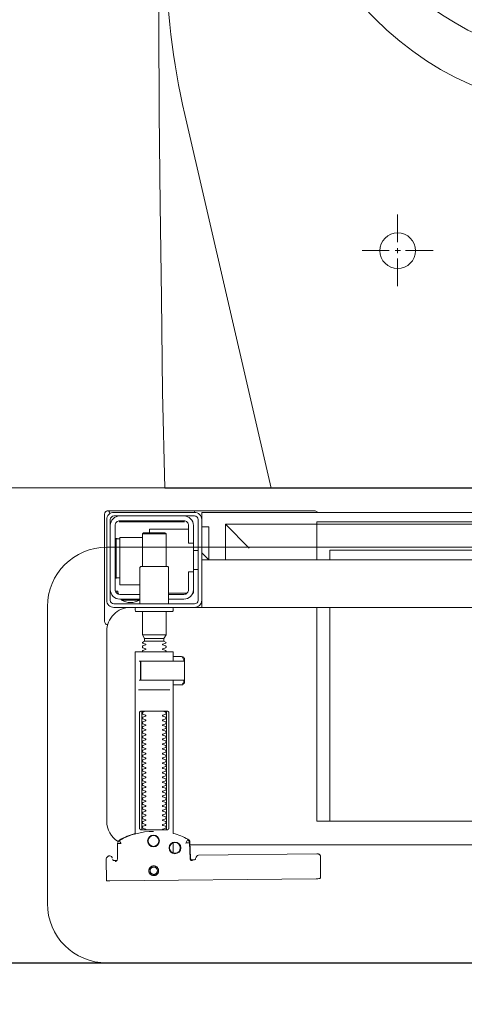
# Model space of a CAD drawing. Header units: millimetres. Extents: x 28291 to 177760, y -399809 to -170937.
# Tile 134 of 256: x 52051 to 52070, y -195415 to -195374. Entities that reach past the tile are written whole.
import ezdxf

# ---------------------------------------------------------------- set-up
doc = ezdxf.new("R2010")
doc.units = ezdxf.units.MM
doc.linetypes.add('HIDDEN2', pattern=[4.7625, 3.175, -1.5875])
doc.layers.get('0').update_dxf_attribs({"lineweight": 0})
doc.layers.add('!! 0_ Istn-sciany', color=3, linetype='Continuous', lineweight=30)
doc.layers.add('Dimension (ISO)', color=7, linetype='Continuous', lineweight=25)
doc.layers.add('!! 2 ZABUDOWA GK-MDF', color=7, linetype='Continuous', lineweight=13, true_color=0x7a7a7a)
doc.layers.add('!! 2_WYPOS- SANITARNE - zrealizowane', color=9, linetype='Continuous', lineweight=0, true_color=0x808080)
doc.layers.add('!! 2_WYBURZENIA DO REMONTU', color=7, linetype='Continuous', lineweight=0, true_color=0x4d4d4d, plot=False)
doc.layers.add('!!_@ wypos sanit nd', color=7, linetype='Continuous', lineweight=0, plot=False)
doc.styles.add('Note Text (ISO)', font='tahoma.ttf')
doc.dimstyles.new('Default (ISO)', dxfattribs={"dimscale": 5, "dimtxt": 5, "dimasz": 5, "dimexe": 3.175, "dimexo": 0, "dimgap": 0.762, "dimtad": 1, "dimdec": 0, "dimrnd": 1e-08, "dimzin": 0, "dimtxsty": 'Note Text (ISO)', "dimcen": 0.09, "dimdle": 10, "dimclrd": 256, "dimclre": 256, "dimclrt": 256, "dimazin": 0, "dimtfac": 0.70104, "dimtmove": 0, "dimatfit": 3, "dimfxl": 1, "dimtolj": 1, "dimtzin": 0, "dimlwd": -1, "dimlwe": -1, "dimarcsym": 0})

# ---------------------------------------------------------------- blocks, each defined once
blk = doc.blocks.new('A$C351F644B')
for p, q in [((-16.707, 35.716), (-13.073, 19.983)), ((13.073, 19.983), (-13.073, 19.983)), ((-20, 17.5), (20, 17.5)), ((-22.5, 2.5), (-22.5, 15)), ((20, 0), (-20, 0))]:
    blk.add_line(p, q)
for centre, radius, start, end in [((11.917, 42.5), 29.417, 180, 193.3326), ((-20, 15), 2.5, 90, 180), ((-20, 2.5), 2.5, 180, 270)]:
    blk.add_arc(centre, radius, start, end)
blk = doc.blocks.new('A$Cff2eaf8b')
for points in [[(0.16424, 0.07378), (0.16327, 0.07377), (0.16304, 0.07374), (0.16282, 0.07366), (0.16262, 0.07353), (0.16265, 0.07357), (0.16258, 0.07337), (0.16257, 0.07317, -0.157432), (0.16238, 0.07258), (0.1621, 0.07218, -0.241147), (0.16129, 0.07175), (0.1115, 0.07128), (0.11133, 0.07127), (0.11119, 0.07127), (0.11107, 0.07127), (0.11094, 0.07128), (0.11078, 0.0713), (0.11062, 0.07135), (0.11047, 0.07143), (0.11033, 0.07153), (0.11022, 0.07165), (0.11012, 0.07179), (0.11005, 0.07194), (0.11001, 0.0721), (0.10999, 0.07227), (0.10995, 0.08127), (0.11022, 0.08166)], [(0.19647, 0.0744), (0.19626, 0.07438), (0.19604, 0.0743), (0.19585, 0.07417), (0.19566, 0.07396, 0.132231), (0.19551, 0.07346), (0.19546, 0.06691)], [(0.19768, 0.0731, 0.415336), (0.19869, 0.07211)], [(0.19885, 0.07212), (0.19898, 0.07212), (0.19912, 0.07213), (0.19927, 0.07216), (0.1994, 0.07222), (0.19953, 0.07229), (0.19965, 0.07238), (0.19975, 0.07248), (0.20007, 0.07294, 0.158481), (0.20025, 0.07353)], [(0.18031, 0.06175, 0.125713), (0.19466, 0.06556, 0.121439), (0.19519, 0.06605, -0.262119), (0.2, 0.0575), (0.2, -0.0225, -0.414214), (0.19, -0.0325), (0.18751, -0.0325, 0.405519), (0.188, -0.032), (0.188, -0.0313, 0.414214), (0.1875, -0.0308), (0.1725, -0.0308, 0.414214), (0.172, -0.0313), (0.172, -0.032, 0.405519), (0.17249, -0.0325, 0.001664), (0.15993, -0.0325)], [(0.172, -0.00986), (0.172, -0.01366, 0.414214), (0.1722, -0.01386), (0.18462, -0.01386), (0.1878, -0.01386, 0.414214), (0.188, -0.01366), (0.188, 0.06267), (0.18885, 0.06292), (0.18969, 0.06319), (0.19052, 0.0635), (0.19134, 0.06382), (0.19215, 0.06417), (0.19295, 0.06454), (0.19374, 0.06494), (0.19456, 0.06538), (0.19464, 0.06544), (0.19473, 0.0655), (0.19481, 0.06557), (0.19488, 0.06564), (0.19495, 0.06572), (0.19502, 0.06581)], [(0.17647, 0.01114, 0.182836), (0.17636, 0.01123), (0.17515, 0.01163, 0.050055), (0.175, 0.0119), (0.175, 0.01218, 0.050055), (0.17515, 0.01244), (0.17636, 0.01285, 0.719897), (0.17636, 0.01323), (0.17515, 0.01363, 0.050055), (0.175, 0.0139), (0.175, 0.01418, 0.050055), (0.17515, 0.01444), (0.17636, 0.01485, 0.719897), (0.17636, 0.01523), (0.17515, 0.01563, 0.050055), (0.175, 0.0159), (0.175, 0.01618, 0.050055), (0.17515, 0.01644), (0.17636, 0.01685, 0.719897), (0.17636, 0.01723), (0.17515, 0.01763, 0.050055), (0.175, 0.0179), (0.175, 0.01818, 0.050055), (0.17515, 0.01844), (0.17636, 0.01885, 0.719897), (0.17636, 0.01923), (0.17515, 0.01963, 0.050055), (0.175, 0.0199), (0.175, 0.02018, 0.050055), (0.17515, 0.02044), (0.17636, 0.02085, 0.719897), (0.17636, 0.02123), (0.17515, 0.02163, 0.050055), (0.175, 0.0219), (0.175, 0.02218, 0.050055), (0.17515, 0.02244), (0.17636, 0.02285, 0.719897), (0.17636, 0.02323), (0.17515, 0.02363, 0.050055), (0.175, 0.0239), (0.175, 0.02418, 0.050055), (0.17515, 0.02444), (0.17636, 0.02485, 0.719897), (0.17636, 0.02523), (0.17515, 0.02563, 0.050055), (0.175, 0.0259), (0.175, 0.02618, 0.050055), (0.17515, 0.02644), (0.17636, 0.02685, 0.719897), (0.17636, 0.02723), (0.17515, 0.02763, 0.050055), (0.175, 0.0279), (0.175, 0.02818, 0.050055), (0.17515, 0.02844), (0.17636, 0.02885, 0.719897), (0.17636, 0.02923), (0.17515, 0.02963, 0.050055), (0.175, 0.0299), (0.175, 0.03018, 0.050055), (0.17515, 0.03044), (0.17636, 0.03085, 0.719897), (0.17636, 0.03123), (0.17515, 0.03163, 0.050055), (0.175, 0.0319), (0.175, 0.03218, 0.050055), (0.17515, 0.03244), (0.17636, 0.03285, 0.719897), (0.17636, 0.03323), (0.17515, 0.03363, 0.050055), (0.175, 0.0339), (0.175, 0.03418, 0.050055), (0.17515, 0.03444), (0.17636, 0.03485, 0.719897), (0.17636, 0.03523), (0.17515, 0.03563, 0.050055), (0.175, 0.0359), (0.175, 0.03618, 0.050055), (0.17515, 0.03644), (0.17636, 0.03685, 0.719897), (0.17636, 0.03723), (0.17515, 0.03763, 0.050055), (0.175, 0.0379), (0.175, 0.03818, 0.050055), (0.17515, 0.03844), (0.17636, 0.03885, 0.719897), (0.17636, 0.03923), (0.17515, 0.03963, 0.050055), (0.175, 0.0399), (0.175, 0.04018, 0.050055), (0.17515, 0.04044), (0.17636, 0.04085, 0.719897), (0.17636, 0.04123), (0.17515, 0.04163, 0.050055), (0.175, 0.0419), (0.175, 0.04218, 0.050055), (0.17515, 0.04244), (0.17636, 0.04285, 0.719897), (0.17636, 0.04323), (0.17515, 0.04363, 0.050055), (0.175, 0.0439), (0.175, 0.04418, 0.050055), (0.17515, 0.04444), (0.17636, 0.04485, 0.719897), (0.17636, 0.04523), (0.17515, 0.04563, 0.050055), (0.175, 0.0459), (0.175, 0.04618, 0.050055), (0.17515, 0.04644), (0.17636, 0.04685, 0.719897), (0.17636, 0.04723), (0.17515, 0.04763, 0.050055), (0.175, 0.0479), (0.175, 0.04818, 0.050055), (0.17515, 0.04844), (0.17636, 0.04885, 0.719897), (0.17636, 0.04923), (0.17515, 0.04963, 0.050055), (0.175, 0.0499), (0.175, 0.05018, 0.050055), (0.17515, 0.05044), (0.17636, 0.05085, 0.719897), (0.17636, 0.05123), (0.17515, 0.05163, 0.050055), (0.175, 0.0519), (0.175, 0.05218, 0.050055), (0.17515, 0.05244), (0.17636, 0.05285, 0.719897), (0.17636, 0.05323), (0.17515, 0.05363, 0.050055), (0.175, 0.0539), (0.175, 0.05418, 0.050055), (0.17515, 0.05444), (0.17636, 0.05485, 0.719897), (0.17636, 0.05523), (0.17515, 0.05563, 0.050055), (0.175, 0.0559), (0.175, 0.05618, 0.050055), (0.17515, 0.05644), (0.17636, 0.05685, 0.719897), (0.17636, 0.05723), (0.17515, 0.05763, 0.050055), (0.175, 0.0579), (0.175, 0.05818, 0.050055), (0.17515, 0.05844), (0.17636, 0.05885, 0.719897), (0.17636, 0.05923), (0.17515, 0.05963, 0.050055), (0.175, 0.0599), (0.175, 0.06018, 0.050055), (0.17515, 0.06044), (0.17636, 0.06085, 0.474594), (0.17647, 0.06114)], [(0.18353, 0.06114, 0.474594), (0.18364, 0.06085), (0.18485, 0.06044, 0.050055), (0.185, 0.06018), (0.185, 0.0599, 0.050055), (0.18485, 0.05963), (0.18364, 0.05923, 0.719897), (0.18364, 0.05885), (0.18485, 0.05844, 0.050055), (0.185, 0.05818), (0.185, 0.0579, 0.050055), (0.18485, 0.05763), (0.18364, 0.05723, 0.719897), (0.18364, 0.05685), (0.18485, 0.05644, 0.050055), (0.185, 0.05618), (0.185, 0.0559, 0.050055), (0.18485, 0.05563), (0.18364, 0.05523, 0.719897), (0.18364, 0.05485), (0.18485, 0.05444, 0.050055), (0.185, 0.05418), (0.185, 0.0539, 0.050055), (0.18485, 0.05363), (0.18364, 0.05323, 0.719897), (0.18364, 0.05285), (0.18485, 0.05244, 0.050055), (0.185, 0.05218), (0.185, 0.0519, 0.050055), (0.18485, 0.05163), (0.18364, 0.05123, 0.719897), (0.18364, 0.05085), (0.18485, 0.05044, 0.050055), (0.185, 0.05018), (0.185, 0.0499, 0.050055), (0.18485, 0.04963), (0.18364, 0.04923, 0.719897), (0.18364, 0.04885), (0.18485, 0.04844, 0.050055), (0.185, 0.04818), (0.185, 0.0479, 0.050055), (0.18485, 0.04763), (0.18364, 0.04723, 0.719897), (0.18364, 0.04685), (0.18485, 0.04644, 0.050055), (0.185, 0.04618), (0.185, 0.0459, 0.050055), (0.18485, 0.04563), (0.18364, 0.04523, 0.719897), (0.18364, 0.04485), (0.18485, 0.04444, 0.050055), (0.185, 0.04418), (0.185, 0.0439, 0.050055), (0.18485, 0.04363), (0.18364, 0.04323, 0.719897), (0.18364, 0.04285), (0.18485, 0.04244, 0.050055), (0.185, 0.04218), (0.185, 0.0419, 0.050055), (0.18485, 0.04163), (0.18364, 0.04123, 0.719897), (0.18364, 0.04085), (0.18485, 0.04044, 0.050055), (0.185, 0.04018), (0.185, 0.0399, 0.050055), (0.18485, 0.03963), (0.18364, 0.03923, 0.719897), (0.18364, 0.03885), (0.18485, 0.03844, 0.050055), (0.185, 0.03818), (0.185, 0.0379, 0.050055), (0.18485, 0.03763), (0.18364, 0.03723, 0.719897), (0.18364, 0.03685), (0.18485, 0.03644, 0.050055), (0.185, 0.03618), (0.185, 0.0359, 0.050055), (0.18485, 0.03563), (0.18364, 0.03523, 0.719897), (0.18364, 0.03485), (0.18485, 0.03444, 0.050055), (0.185, 0.03418), (0.185, 0.0339, 0.050055), (0.18485, 0.03363), (0.18364, 0.03323, 0.719897), (0.18364, 0.03285), (0.18485, 0.03244, 0.050055), (0.185, 0.03218), (0.185, 0.0319, 0.050055), (0.18485, 0.03163), (0.18364, 0.03123, 0.719897), (0.18364, 0.03085), (0.18485, 0.03044, 0.050055), (0.185, 0.03018), (0.185, 0.0299, 0.050055), (0.18485, 0.02963), (0.18364, 0.02923, 0.719897), (0.18364, 0.02885), (0.18485, 0.02844, 0.050055), (0.185, 0.02818), (0.185, 0.0279, 0.050055), (0.18485, 0.02763), (0.18364, 0.02723, 0.719897), (0.18364, 0.02685), (0.18485, 0.02644, 0.050055), (0.185, 0.02618), (0.185, 0.0259, 0.050055), (0.18485, 0.02563), (0.18364, 0.02523, 0.719897), (0.18364, 0.02485), (0.18485, 0.02444, 0.050055), (0.185, 0.02418), (0.185, 0.0239, 0.050055), (0.18485, 0.02363), (0.18364, 0.02323, 0.719897), (0.18364, 0.02285), (0.18485, 0.02244, 0.050055), (0.185, 0.02218), (0.185, 0.0219, 0.050055), (0.18485, 0.02163), (0.18364, 0.02123, 0.719897), (0.18364, 0.02085), (0.18485, 0.02044, 0.050055), (0.185, 0.02018), (0.185, 0.0199, 0.050055), (0.18485, 0.01963), (0.18364, 0.01923, 0.719897), (0.18364, 0.01885), (0.18485, 0.01844, 0.050055), (0.185, 0.01818), (0.185, 0.0179, 0.050055), (0.18485, 0.01763), (0.18364, 0.01723, 0.719897), (0.18364, 0.01685), (0.18485, 0.01644, 0.050055), (0.185, 0.01618), (0.185, 0.0159, 0.050055), (0.18485, 0.01563), (0.18364, 0.01523, 0.719897), (0.18364, 0.01485), (0.18485, 0.01444, 0.050055), (0.185, 0.01418), (0.185, 0.0139, 0.050055), (0.18485, 0.01363), (0.18364, 0.01323, 0.719897), (0.18364, 0.01285), (0.18485, 0.01244, 0.050055), (0.185, 0.01218), (0.185, 0.0119, 0.050055), (0.18485, 0.01163), (0.18364, 0.01123, 0.182836), (0.18353, 0.01114)], [(0.18575, -0.00966), (0.18575, -0.00207), (0.18572, -0.00196), (0.18564, -0.00189), (0.18554, -0.00186), (0.18565, -0.00188), (0.18573, -0.00194), (0.18577, -0.00204), (0.18577, -0.00966), (0.18574, -0.00977), (0.18566, -0.00984), (0.18547, -0.00986), (0.18558, -0.00981), (0.18563, -0.00966), (0.18563, -0.00206), (0.18557, -0.00191), (0.18547, -0.00186), (0.16743, -0.00186, 0.414214), (0.16723, -0.00206), (0.16723, -0.00966, 0.414214), (0.16743, -0.00986), (0.18547, -0.00986)], [(0.18555, -0.00986, 0.414213), (0.18575, -0.00966), (0.18575, -0.00207), (0.18575, -0.00966), (0.18572, -0.00977), (0.18564, -0.00984), (0.18554, -0.00986)], [(0.175, -0.01382), (0.175, -0.01406, -0.050055), (0.17515, -0.01432), (0.17636, -0.01473, -0.719897), (0.17636, -0.01511), (0.17515, -0.01552, -0.050055), (0.175, -0.01578), (0.175, -0.01606, -0.050055), (0.17515, -0.01632), (0.17636, -0.01673, -0.719897), (0.17636, -0.01711), (0.17515, -0.01752, -0.050055), (0.175, -0.01778), (0.1759, -0.0183), (0.1759, -0.01936), (0.175, -0.02092), (0.175, -0.0308)], [(0.185, -0.01382), (0.185, -0.01406, 0.050055), (0.18485, -0.01432), (0.18364, -0.01473, 0.719897), (0.18364, -0.01511), (0.18485, -0.01552, 0.050055), (0.185, -0.01578), (0.185, -0.01606, 0.050055), (0.18485, -0.01632), (0.18364, -0.01673, 0.719897), (0.18364, -0.01711), (0.18485, -0.01752, 0.050055), (0.185, -0.01778), (0.1841, -0.0183), (0.1841, -0.01936), (0.185, -0.02092), (0.185, -0.0308)], [(0.2001, -0.02534, 0.126559), (0.19961, -0.02525)], [(0.20099, -0.02671, 0.198909), (0.20055, -0.02564, 0.091301), (0.2001, -0.02534)], [(0.16379, -0.0385), (0.1635, -0.0385), (0.1635, -0.04, -0.414214), (0.1675, -0.036), (0.174, -0.036)], [(0.174, -0.034), (0.174, -0.0493, 0.414214), (0.1745, -0.0498), (0.1855, -0.0498, 0.414214), (0.186, -0.0493), (0.186, -0.034)], [(0.19375, -0.03562, 0.119096), (0.19, -0.03454, 0.119096), (0.18625, -0.03562)], [(0.19375, -0.036), (0.19375, -0.03562), (0.18625, -0.03562), (0.18625, -0.036), (0.1945, -0.036, -0.414214), (0.1985, -0.04)], [(0.174, -0.038), (0.1675, -0.038, 0.414214), (0.1655, -0.04), (0.1655, -0.0475), (0.1635, -0.0475), (0.1635, -0.067, 0.414214), (0.1675, -0.071)], [(0.1635, -0.0595), (0.1655, -0.0595), (0.1655, -0.067, 0.414214), (0.1675, -0.069), (0.1945, -0.069, 0.414214), (0.1965, -0.067), (0.1965, -0.04, 0.414214), (0.1945, -0.038), (0.186, -0.038)], [(0.1945, -0.04497), (0.19515, -0.04496), (0.19542, -0.04496), (0.1956, -0.04496), (0.19566, -0.04496, 0.116465), (0.19589, -0.0449), (0.196, -0.04485), (0.196, -0.06155), (0.19589, -0.0615, 0.116465), (0.19566, -0.06144), (0.19542, -0.06144), (0.19515, -0.06144), (0.1945, -0.06143)], [(0.1945, -0.071, 0.414214), (0.1985, -0.067)], [(0.11124, -0.0725), (0.11142, -0.07274), (0.11165, -0.07293), (0.11192, -0.07308), (0.1122, -0.07317), (0.1125, -0.0732), (0.1623, -0.0732, 0.326231), (0.16325, -0.0725)], [(0.1987, -0.07216, 0.000114), (0.1987, -0.07216, 0.517015), (0.20003, -0.07309), (0.19993, -0.07313), (0.19983, -0.07315), (0.19971, -0.07318), (0.19958, -0.07319), (0.19948, -0.07319), (0.19903, -0.07319), (0.19841, -0.07319), (0.19771, -0.07319), (0.16427, -0.07319), (0.16392, -0.07319), (0.16356, -0.07319), (0.16323, -0.07319), (0.16293, -0.07319), (0.16269, -0.07319), (0.16249, -0.07319), (0.16236, -0.07319)], [(0.2001, -0.07306, 0.091301), (0.20055, -0.07276, 0.198909), (0.20099, -0.0717)]]:
    blk.add_lwpolyline(points, format="xyb")
for points in [[(0.19864, 0.08252), (0.11173, 0.08169)], [(0.20013, 0.08252), (0.20025, 0.07353)], [(0.16386, 0.07389), (0.16409, 0.07384), (0.16425, 0.07378), (0.1644, 0.07368), (0.16452, 0.07356), (0.16463, 0.07342), (0.16471, 0.07326), (0.16476, 0.07309), (0.16478, 0.07292), (0.16496, 0.06636), (0.16497, 0.06624), (0.16498, 0.06614), (0.165, 0.06604), (0.16503, 0.06594), (0.16507, 0.06584), (0.16511, 0.06575), (0.16516, 0.06566), (0.16521, 0.06557), (0.16527, 0.06549), (0.16534, 0.0654), (0.16542, 0.06533), (0.1655, 0.06526), (0.16558, 0.06519), (0.16567, 0.06513), (0.16576, 0.06508), (0.16651, 0.0647), (0.16726, 0.06433), (0.16803, 0.06399), (0.16881, 0.06367), (0.1696, 0.06337), (0.17039, 0.06309), (0.17119, 0.06284), (0.172, 0.0626), (0.172, -0.00186)], [(0.1651, 0.06653), (0.16492, 0.07312), (0.1649, 0.07329), (0.16485, 0.07345), (0.16478, 0.07361), (0.16467, 0.07374), (0.16455, 0.07386), (0.16441, 0.07396), (0.16425, 0.07403), (0.16409, 0.07408), (0.16391, 0.07409)], [(0.172, 0.07087), (0.172, 0.06656)], [(0.19757, 0.07355), (0.19749, 0.07368), (0.19738, 0.0738), (0.19726, 0.0739), (0.19713, 0.07399), (0.19698, 0.07405), (0.19683, 0.07408), (0.19667, 0.07409), (0.19577, 0.07408)], [(0.16493, 0.0675), (-0.16477, 0.0675)], [(0.17483, 0.06014), (0.17483, 0.01214)], [(0.18523, 0.01214), (0.18523, 0.06014)], [(-0.11847, -0.0325), (-0.11847, 0.0575), (0.11153, 0.0575), (0.11153, -0.0325)], [(0.10602, 0.0575), (0.10602, -0.0325)], [(0.16811, -0.00015), (0.16776, -0.00056), (0.16776, -0.00022), (0.16779, -0.00011), (0.16786, -0.00004), (0.16797, 0), (0.1681, 0.00001), (0.16822, 0.00001), (0.16841, 0.00003), (0.16887, 0.00014), (0.172, 0.00014)], [(0.16848, 0.00006), (0.16856, 0.00012), (0.16876, 0.00014)], [(0.18662, 0.00214), (0.17345, 0.00214)], [(0.16732, -0.0019), (0.16732, -0.00074), (0.16736, -0.00062), (0.16746, -0.00054), (0.16767, -0.00049)], [(0.16751, -0.00165), (0.16754, -0.00139), (0.16766, -0.00086)], [(0.17371, -0.00186), (0.18481, -0.00186), (0.18637, -0.00186)], [(0.16767, -0.01124), (0.16755, -0.01122), (0.16746, -0.01119), (0.16737, -0.01112), (0.16732, -0.01098), (0.16732, -0.00983)], [(0.16766, -0.01087), (0.16754, -0.01033), (0.16751, -0.01008)], [(0.172, -0.01186), (0.16887, -0.01186), (0.16841, -0.01176), (0.16831, -0.01174), (0.16819, -0.01174), (0.16806, -0.01173), (0.16794, -0.01172), (0.16783, -0.01166), (0.16776, -0.01151), (0.16776, -0.01117), (0.16811, -0.01157)], [(0.16876, -0.01186), (0.16866, -0.01186), (0.16848, -0.01178)], [(0.18558, -0.00986), (0.18637, -0.00986)], [(0.1759, -0.0183), (0.1841, -0.0183)], [(0.1841, -0.01936), (0.1759, -0.01936)], [(0.185, -0.02092), (0.175, -0.02092)], [(0.19962, -0.02522), (0.19976, -0.02523), (0.19987, -0.02526), (0.20001, -0.0253)], [(0.20099, -0.02671), (0.20099, -0.0717)], [(-0.16, -0.0355), (-0.16, -0.0325), (0.16, -0.0325), (0.16, -0.0355)], [(0.16, -0.0485), (0.16, -0.0365)], [(0.1635, -0.0475), (0.1635, -0.04)], [(0.174, -0.0385), (0.16618, -0.0385)], [(0.167, -0.03806), (0.16693, -0.03815), (0.16687, -0.03825), (0.16681, -0.03837), (0.16675, -0.0385)], [(0.19499, -0.03806), (0.19506, -0.03814), (0.19512, -0.03823), (0.19517, -0.03833), (0.19521, -0.03842), (0.19525, -0.03853), (0.19528, -0.03863), (0.19531, -0.03874), (0.19533, -0.03885), (0.19535, -0.03896), (0.19537, -0.03907), (0.19538, -0.03917), (0.19539, -0.03927), (0.19537, -0.03937), (0.19547, -0.0394), (0.19557, -0.0394), (0.19567, -0.0394), (0.19578, -0.0394), (0.19589, -0.0394), (0.19612, -0.0394), (0.19616, -0.0393), (0.19615, -0.03919), (0.19613, -0.03907), (0.19609, -0.03894), (0.19605, -0.03882), (0.19594, -0.03861)], [(0.186, -0.042), (0.1945, -0.042), (0.1945, -0.062), (0.185, -0.062)], [(0.19591, -0.04489), (0.19602, -0.04489), (0.19615, -0.04489), (0.19632, -0.04489), (0.1965, -0.04489)], [(0.1615, -0.0485), (0.1635, -0.0485)], [(0.16, -0.0555), (0.157, -0.0525), (0.16, -0.0525), (-0.16, -0.0525), (-0.157, -0.0525), (-0.16, -0.0555)], [(0.10602, -0.0525), (0.10602, -0.05658), (-0.11847, -0.05658)], [(0.11153, -0.0525), (0.11153, -0.0675), (0.15, -0.0675)], [(0.14, -0.0575), (0.15, -0.0675), (0.15, -0.0525)], [(0.16, -0.0665), (0.157, -0.0665), (0.157, -0.0525)], [(0.175, -0.0498), (0.175, -0.06346), (0.1755, -0.06396), (0.1845, -0.06396), (0.185, -0.06346), (0.185, -0.0498)], [(0.1615, -0.0565), (0.1635, -0.0565)], [(0.1965, -0.06151), (0.19632, -0.06151), (0.19615, -0.06151), (0.19602, -0.06151), (0.19591, -0.06151)], [(0.1655, -0.0655), (0.182, -0.0655), (0.182, -0.06396)], [(0.185, -0.06346), (0.175, -0.06346)], [(0.16, -0.0695), (0.16, -0.0725), (0.03305, -0.0725)], [(0.16721, -0.0685), (0.19466, -0.0685), (0.19478, -0.0685)], [(0.17, -0.069), (0.17, -0.0685)], [(0.174, -0.069), (0.174, -0.0685)]]:
    blk.add_lwpolyline(points)
for points in [[(0.18024, 0.0763), (0.18044, 0.07631), (0.18064, 0.07634), (0.18083, 0.07639), (0.18102, 0.07646), (0.1812, 0.07655), (0.18138, 0.07665), (0.18154, 0.07677), (0.18168, 0.07691), (0.18182, 0.07706), (0.18193, 0.07722), (0.18204, 0.0774), (0.18212, 0.07758), (0.18219, 0.07777), (0.18223, 0.07796), (0.18226, 0.07816), (0.18227, 0.07836), (0.18226, 0.07857), (0.18223, 0.07876), (0.18217, 0.07896), (0.18211, 0.07915), (0.18202, 0.07933), (0.18191, 0.0795), (0.18179, 0.07966), (0.18165, 0.07981), (0.1815, 0.07994), (0.18134, 0.08006), (0.18117, 0.08016), (0.18099, 0.08024), (0.1808, 0.08031), (0.1806, 0.08036), (0.1804, 0.08038), (0.1802, 0.08039), (0.18, 0.08038), (0.1798, 0.08035), (0.17961, 0.0803), (0.17942, 0.08023), (0.17924, 0.08014), (0.17907, 0.08004), (0.17891, 0.07992), (0.17876, 0.07978), (0.17863, 0.07963), (0.17851, 0.07947), (0.17841, 0.07929), (0.17832, 0.07911), (0.17826, 0.07892), (0.17821, 0.07872), (0.17818, 0.07853), (0.17817, 0.07832), (0.17819, 0.07812), (0.17822, 0.07793), (0.17827, 0.07773), (0.17834, 0.07754), (0.17842, 0.07736), (0.17853, 0.07719), (0.17865, 0.07703), (0.17879, 0.07688), (0.17894, 0.07675), (0.1791, 0.07663), (0.17927, 0.07653), (0.17946, 0.07645), (0.17965, 0.07638), (0.17984, 0.07633), (0.18004, 0.07631)], [(0.18023, 0.07679), (0.18038, 0.0768), (0.18053, 0.07682), (0.18068, 0.07686), (0.18082, 0.07691), (0.18096, 0.07698), (0.18109, 0.07706), (0.18121, 0.07715), (0.18132, 0.07725), (0.18143, 0.07737), (0.18151, 0.07749), (0.18159, 0.07762), (0.18166, 0.07776), (0.18171, 0.0779), (0.18174, 0.07805), (0.18176, 0.0782), (0.18177, 0.07835), (0.18176, 0.0785), (0.18174, 0.07866), (0.1817, 0.0788), (0.18164, 0.07895), (0.18158, 0.07908), (0.1815, 0.07921), (0.18141, 0.07933), (0.1813, 0.07944), (0.18119, 0.07955), (0.18107, 0.07964), (0.18093, 0.07971), (0.1808, 0.07978), (0.18065, 0.07983), (0.18051, 0.07986), (0.18036, 0.07988), (0.1802, 0.07989), (0.18005, 0.07988), (0.1799, 0.07986), (0.17975, 0.07982), (0.17961, 0.07976), (0.17947, 0.0797), (0.17935, 0.07962), (0.17922, 0.07953), (0.17911, 0.07942), (0.17901, 0.07931), (0.17892, 0.07919), (0.17884, 0.07906), (0.17878, 0.07892), (0.17873, 0.07877), (0.1787, 0.07863), (0.17867, 0.07848), (0.17867, 0.07832), (0.17868, 0.07817), (0.1787, 0.07802), (0.17874, 0.07787), (0.17879, 0.07773), (0.17886, 0.07759), (0.17894, 0.07746), (0.17903, 0.07734), (0.17913, 0.07723), (0.17925, 0.07713), (0.17937, 0.07704), (0.1795, 0.07696), (0.17964, 0.0769), (0.17978, 0.07685), (0.17993, 0.07682), (0.18008, 0.07679)], [(0.16587, 0.06536), (0.16582, 0.06538), (0.16577, 0.06542), (0.16573, 0.06545), (0.16568, 0.06549), (0.16563, 0.06553), (0.16558, 0.06558), (0.16553, 0.06563), (0.16548, 0.06568), (0.16544, 0.06573), (0.1654, 0.06579), (0.16536, 0.06585), (0.16532, 0.06591), (0.16529, 0.06597), (0.16526, 0.06603), (0.16523, 0.0661), (0.16521, 0.06616), (0.16519, 0.06623), (0.16517, 0.06629), (0.16515, 0.06636), (0.16514, 0.06642), (0.16514, 0.06648), (0.16513, 0.06654), (0.16513, 0.06659), (0.16518, 0.06661), (0.16643, 0.06666), (0.16648, 0.06666), (0.16654, 0.06666), (0.16659, 0.06668), (0.16664, 0.06665), (0.16661, 0.06661), (0.16658, 0.06656), (0.16655, 0.06651), (0.16652, 0.06645), (0.16594, 0.06536)], [(0.18533, 0.06114), (0.18541, 0.06113), (0.1855, 0.06112), (0.18559, 0.06111), (0.18567, 0.06108), (0.18575, 0.06105), (0.18583, 0.06101), (0.18591, 0.06096), (0.18597, 0.0609), (0.18604, 0.06084), (0.18609, 0.06076), (0.18615, 0.06068), (0.18619, 0.06058), (0.18623, 0.06048), (0.18625, 0.06037), (0.18627, 0.06025), (0.18628, 0.06014), (0.18628, 0.01214), (0.18627, 0.01202), (0.18625, 0.01191), (0.18623, 0.0118), (0.18619, 0.01169), (0.18615, 0.0116), (0.18609, 0.01151), (0.18604, 0.01144), (0.18597, 0.01137), (0.18591, 0.01131), (0.18583, 0.01126), (0.18575, 0.01122), (0.18567, 0.01119), (0.18559, 0.01117), (0.1855, 0.01115), (0.18541, 0.01114), (0.18533, 0.01114), (0.17475, 0.01114), (0.17466, 0.01114), (0.17457, 0.01115), (0.17449, 0.01117), (0.1744, 0.01119), (0.17432, 0.01122), (0.17424, 0.01126), (0.17416, 0.01131), (0.17409, 0.01137), (0.17403, 0.01144), (0.17397, 0.01151), (0.17392, 0.0116), (0.17387, 0.01169), (0.17384, 0.0118), (0.17381, 0.01191), (0.17379, 0.01202), (0.17379, 0.01214), (0.17379, 0.06014), (0.17379, 0.06025), (0.17381, 0.06037), (0.17384, 0.06048), (0.17387, 0.06058), (0.17392, 0.06068), (0.17397, 0.06076), (0.17403, 0.06084), (0.17409, 0.0609), (0.17416, 0.06096), (0.17424, 0.06101), (0.17432, 0.06105), (0.1744, 0.06108), (0.17449, 0.06111), (0.17457, 0.06112), (0.17466, 0.06113), (0.17475, 0.06114)], [(-0.11847, -0.0685), (0.11153, -0.0685), (0.11153, -0.0675), (-0.11847, -0.0675)]]:
    blk.add_lwpolyline(points, close=True)
for points in [[(0.19546, 0.0669), (0.19546, 0.0669), (0.19546, 0.0669), (0.19546, 0.06691), (0.19546, 0.06691), (0.19546, 0.06691), (0.19546, 0.06691), (0.19546, 0.06691), (0.19546, 0.06691), (0.19546, 0.06691), (0.19546, 0.06691), (0.19546, 0.06691), (0.19546, 0.06691), (0.19546, 0.06691), (0.19546, 0.06691), (0.19546, 0.06691), (0.19546, 0.06691), (0.19546, 0.06691), (0.19546, 0.06691), (0.19546, 0.06691), (0.19546, 0.0669), (0.19546, 0.0669), (0.19546, 0.0669), (0.19546, 0.0669), (0.19546, 0.0669), (0.19546, 0.0669), (0.19546, 0.0669), (0.19546, 0.0669), (0.19546, 0.0669), (0.19546, 0.0669), (0.19546, 0.0669), (0.19546, 0.0669), (0.19546, 0.0669), (0.19546, 0.0669), (0.19546, 0.0669), (0.19546, 0.0669), (0.19545, 0.0669), (0.19545, 0.06691), (0.19545, 0.06691), (0.19545, 0.06691), (0.19545, 0.06691), (0.19545, 0.06691), (0.19545, 0.06691), (0.19545, 0.06691), (0.19545, 0.06691), (0.19544, 0.06691), (0.19544, 0.06691), (0.19544, 0.0669), (0.19544, 0.0669), (0.19544, 0.0669), (0.19543, 0.0669), (0.19543, 0.0669), (0.19543, 0.0669), (0.19543, 0.0669), (0.19543, 0.0669), (0.19543, 0.0669), (0.19543, 0.0669), (0.19542, 0.0669), (0.19542, 0.0669), (0.19542, 0.0669), (0.19542, 0.0669), (0.19542, 0.0669), (0.19541, 0.0669), (0.19541, 0.0669), (0.19541, 0.0669), (0.19541, 0.0669), (0.19541, 0.0669), (0.1954, 0.0669), (0.1954, 0.0669), (0.1954, 0.0669), (0.19539, 0.0669), (0.19539, 0.0669), (0.19539, 0.0669), (0.19537, 0.06691), (0.19537, 0.06691), (0.19537, 0.06691), (0.19536, 0.06691), (0.19536, 0.06691), (0.19535, 0.06691), (0.19535, 0.06691), (0.19534, 0.06691), (0.19534, 0.06691), (0.19533, 0.06691), (0.19533, 0.06691), (0.19532, 0.06691), (0.19532, 0.06691), (0.19531, 0.06691), (0.19531, 0.06691), (0.1953, 0.06691), (0.19529, 0.06691), (0.19529, 0.06691), (0.19528, 0.06691), (0.19527, 0.06691), (0.19527, 0.06691), (0.19526, 0.06691), (0.19525, 0.06691), (0.19524, 0.06691), (0.19523, 0.06691), (0.19523, 0.06691), (0.19522, 0.06691), (0.19521, 0.06691), (0.1952, 0.06691), (0.19519, 0.06691), (0.19518, 0.06691), (0.19517, 0.06691), (0.19516, 0.06691), (0.19515, 0.06691), (0.19514, 0.06691), (0.19513, 0.06691), (0.19512, 0.06691), (0.19511, 0.06691), (0.1951, 0.06691), (0.19509, 0.06691), (0.19508, 0.06691), (0.19507, 0.06691), (0.19506, 0.06691), (0.19505, 0.06691), (0.19504, 0.06691), (0.19503, 0.06691), (0.19502, 0.06691), (0.19501, 0.06691), (0.19499, 0.06691), (0.19498, 0.06691), (0.19497, 0.06691), (0.19496, 0.06691), (0.19495, 0.06691), (0.19494, 0.06692), (0.19492, 0.06692), (0.19491, 0.06692), (0.1949, 0.06692), (0.19489, 0.06692), (0.19487, 0.06692), (0.19486, 0.06692), (0.19485, 0.06692), (0.19484, 0.06692), (0.19482, 0.06692), (0.19481, 0.06692), (0.19469, 0.06692), (0.19464, 0.06692), (0.19459, 0.06692), (0.19456, 0.06692), (0.19453, 0.06692), (0.19451, 0.06692), (0.19448, 0.06692), (0.19445, 0.06692), (0.19443, 0.06692), (0.1944, 0.06692), (0.19438, 0.06692), (0.19435, 0.06692), (0.19433, 0.06692), (0.1943, 0.06692), (0.19428, 0.06692), (0.19427, 0.06692), (0.19425, 0.06692), (0.19423, 0.06692), (0.19422, 0.06692), (0.19421, 0.06692), (0.19419, 0.06692), (0.19418, 0.06692), (0.19418, 0.06692), (0.19417, 0.06692), (0.19416, 0.06692), (0.19416, 0.06692), (0.19415, 0.06692), (0.19415, 0.06693), (0.19414, 0.06693), (0.19414, 0.06693), (0.19413, 0.06693), (0.19413, 0.06693), (0.19412, 0.06693), (0.19412, 0.06693), (0.19411, 0.06693), (0.19411, 0.06693), (0.19411, 0.06692), (0.1941, 0.06692), (0.1941, 0.06692), (0.1941, 0.06692), (0.19409, 0.06692), (0.19409, 0.06692), (0.19409, 0.06692), (0.19408, 0.06692), (0.19408, 0.06692), (0.19408, 0.06692), (0.19407, 0.06692), (0.19407, 0.06692), (0.19406, 0.06692), (0.19406, 0.06692), (0.19406, 0.06692), (0.19406, 0.06692), (0.19405, 0.06692), (0.19405, 0.06692), (0.19405, 0.06692), (0.19405, 0.06692), (0.19404, 0.06693), (0.19404, 0.06693), (0.19404, 0.06693), (0.19403, 0.06693), (0.19403, 0.06693), (0.19402, 0.06693), (0.19402, 0.06694), (0.19402, 0.06694), (0.19401, 0.06694), (0.19401, 0.06694), (0.19401, 0.06694), (0.194, 0.06694), (0.194, 0.06694), (0.194, 0.06694), (0.194, 0.06694), (0.194, 0.06694), (0.194, 0.06694), (0.19399, 0.06694), (0.19399, 0.06694), (0.19399, 0.06694), (0.19399, 0.06694), (0.19399, 0.06694), (0.19399, 0.06694), (0.19399, 0.06694), (0.19398, 0.06694), (0.19398, 0.06694), (0.19398, 0.06694), (0.19398, 0.06693), (0.19398, 0.06693), (0.19397, 0.06693), (0.19397, 0.06693), (0.19397, 0.06693), (0.19397, 0.06693), (0.19397, 0.06692), (0.19397, 0.06692), (0.19397, 0.06692), (0.19397, 0.06692), (0.19397, 0.06692), (0.19397, 0.06691), (0.19397, 0.06691), (0.19397, 0.06691), (0.19397, 0.06691), (0.19397, 0.0669), (0.19397, 0.0669), (0.19397, 0.0669), (0.19397, 0.0669), (0.19397, 0.0669), (0.19397, 0.06689), (0.19397, 0.06689), (0.19397, 0.06689), (0.19397, 0.06689), (0.19397, 0.06689), (0.19397, 0.06688), (0.19397, 0.06688), (0.19398, 0.06688), (0.19398, 0.06688), (0.19398, 0.06688), (0.19398, 0.06687), (0.19399, 0.06687), (0.19399, 0.06687), (0.19399, 0.06687), (0.194, 0.06686), (0.194, 0.06686), (0.19401, 0.06685), (0.19401, 0.06685), (0.19401, 0.06685), (0.19402, 0.06684), (0.19402, 0.06684), (0.19402, 0.06684), (0.19402, 0.06683), (0.19403, 0.06683), (0.19403, 0.06683), (0.19403, 0.06682), (0.19403, 0.06682), (0.19403, 0.06682), (0.19403, 0.06681), (0.19403, 0.06681), (0.19404, 0.06681), (0.19404, 0.06681), (0.19404, 0.0668), (0.19404, 0.0668), (0.19404, 0.0668), (0.19404, 0.06679), (0.19405, 0.06679), (0.19405, 0.06679), (0.19405, 0.06678), (0.19405, 0.06678), (0.19405, 0.06677), (0.19406, 0.06677), (0.19406, 0.06677), (0.19406, 0.06676), (0.19406, 0.06676), (0.19407, 0.06675), (0.19407, 0.06675), (0.19407, 0.06674), (0.19408, 0.06673), (0.19408, 0.06672), (0.19409, 0.06671), (0.1941, 0.0667), (0.1941, 0.06669), (0.19411, 0.06668), (0.19412, 0.06666), (0.19414, 0.06663), (0.19416, 0.06659), (0.19418, 0.06655), (0.19419, 0.06653), (0.1942, 0.06652), (0.19421, 0.0665), (0.19422, 0.06648), (0.19423, 0.06646), (0.19433, 0.06627), (0.19434, 0.06626), (0.19435, 0.06624), (0.19436, 0.06622), (0.19437, 0.06621), (0.19438, 0.06619), (0.19439, 0.06618), (0.1944, 0.06616), (0.1944, 0.06614), (0.19441, 0.06613), (0.19442, 0.06611), (0.19443, 0.0661), (0.19444, 0.06608), (0.19445, 0.06607), (0.19445, 0.06605), (0.19446, 0.06604), (0.19447, 0.06603), (0.19448, 0.06601), (0.19448, 0.066), (0.19449, 0.06598), (0.1945, 0.06597), (0.19451, 0.06596), (0.19451, 0.06595), (0.19452, 0.06593), (0.19453, 0.06592), (0.19453, 0.06591), (0.19454, 0.0659), (0.19455, 0.06588), (0.19455, 0.06587), (0.19456, 0.06586), (0.19457, 0.06585), (0.19457, 0.06584), (0.19458, 0.06583), (0.19458, 0.06582), (0.19459, 0.06581), (0.19459, 0.0658), (0.1946, 0.06579), (0.1946, 0.06578), (0.19461, 0.06577), (0.19461, 0.06576), (0.19462, 0.06575), (0.19462, 0.06574), (0.19463, 0.06573), (0.19463, 0.06572), (0.19464, 0.06572), (0.19464, 0.06571), (0.19464, 0.0657), (0.19465, 0.06569), (0.19465, 0.06569), (0.19466, 0.06568), (0.19466, 0.06567), (0.19466, 0.06567), (0.19467, 0.06566), (0.19467, 0.06566), (0.19467, 0.06565), (0.19467, 0.06565), (0.19468, 0.06564), (0.19468, 0.06564), (0.19468, 0.06564), (0.19468, 0.06563), (0.19468, 0.06563), (0.19468, 0.06563), (0.19468, 0.06563), (0.19468, 0.06563), (0.19468, 0.06562), (0.19469, 0.06562), (0.19469, 0.06562), (0.19469, 0.06562), (0.19469, 0.06562), (0.19469, 0.06562), (0.19469, 0.06562), (0.19469, 0.06561), (0.19469, 0.06561), (0.19469, 0.06561), (0.19469, 0.06561), (0.19469, 0.06561), (0.19469, 0.06561), (0.19469, 0.06561), (0.19469, 0.06561), (0.19469, 0.06561), (0.19469, 0.06561), (0.19469, 0.06561), (0.19469, 0.06561), (0.19469, 0.06561), (0.19469, 0.06561), (0.19469, 0.06561), (0.19469, 0.06561), (0.19469, 0.0656), (0.19469, 0.0656), (0.19469, 0.0656), (0.19469, 0.0656), (0.19469, 0.0656), (0.19469, 0.0656), (0.19468, 0.0656), (0.19468, 0.0656), (0.19468, 0.0656), (0.19468, 0.0656), (0.19468, 0.0656), (0.19468, 0.0656), (0.19468, 0.0656), (0.19469, 0.0656), (0.19469, 0.0656), (0.19469, 0.0656), (0.19469, 0.0656), (0.19469, 0.0656), (0.19469, 0.0656), (0.19469, 0.0656), (0.19469, 0.0656), (0.19469, 0.0656), (0.19469, 0.0656), (0.19469, 0.0656), (0.19469, 0.0656, 0.269557)], [(0.16, -0.0695), (0.16, -0.0355, -0.414214), (0.163, -0.0325), (0.197, -0.0325, -0.414214), (0.2, -0.0355), (0.2, -0.0695, -0.414214), (0.197, -0.0725), (0.163, -0.0725, -0.414214)], [(0.1985, -0.0355), (0.1985, -0.0695, -0.414214), (0.197, -0.071), (0.163, -0.071, -0.414214), (0.1615, -0.0695), (0.1615, -0.0355, -0.414214), (0.163, -0.034), (0.197, -0.034, -0.414214)]]:
    blk.add_lwpolyline(points, format="xyb", close=True)
for centre, radius in [((0.17128, 0.06872), 0.00247), ((0.17128, 0.06871), 0.00227), ((0.18031, 0.0658), 0.00247), ((0.18031, 0.0658), 0.00227)]:
    blk.add_circle(centre, radius)
for centre, major_axis, ratio, start_param, end_param in [((0.11145, 0.08128), (-0.0015, -0.00001), 0.008666, 6.276938, 6.283143), ((0.11172, 0.08167), (0.0015, 0.00001), 0.008666, 1.564549, 3.135353), ((0.19863, 0.08251), (0.0015, 0.00001), 0.008666, 0.000034, 1.564556), ((0.16326, 0.07477), (0.00001, -0.001), 0.006244, 0, 0.008667), ((0.19846, 0.074), (-0.000892, -0.000453), 0.001081, 6.273741, 6.283185), ((0.19868, 0.07311), (-0.001, -0.00001), 0.00236, 6.276941, 6.283185), ((0.19849, 0.07212), (0.000501, 0.000005), 0.008666, 5.12776, 5.491123), ((0.19868, 0.07311), (0.000013, -0.001), 0.403131, 6.273715, 6.283185), ((0.19883, 0.07312), (0.000018, -0.001), 0.702652, 6.271005, 6.283185), ((0.19875, 0.07351), (0.0015, 0.00002), 0.011557, 6.27692, 6.283202), ((0.17484, 0.06014), (0, 0.001), 0.006244, 0, 1.570796), ((0.18031, 0.06225), (0.000005, -0.0005), 0.006244, 0, 0.008667), ((0.18524, 0.06014), (0, -0.001), 0.006244, 3.141593, 4.712389), ((0.17484, 0.01214), (0, -0.001), 0.006244, 4.712389, 6.283185), ((0.18524, 0.01214), (0, -0.001), 0.006244, 4.712389, 6.283185), ((0.16768, -0.00069), (-0.000013, 0.0002), 0.199357, 6.276703, 6.276744), ((0.16768, -0.01104), (-0.000013, -0.0002), 0.199357, 0.006339, 0.00638)]:
    blk.add_ellipse(centre, major_axis=major_axis, ratio=ratio, start_param=start_param, end_param=end_param)
blk = doc.blocks.new('A$C6ce7c513')
at = {"lineweight": 0}
for points in [[(0.17819, -0.23404), (0.17794, -0.15833), (0.17745, -0.11986), (0.17695, -0.08064), (0.17646, -0.04094), (0.17548, -0.00049)], [(-0.17548, -0.00049), (0.17547, -0.00049)], [(0.07756, -0.08557), (0.07756, -0.09717)], [(0.07756, -0.09939), (0.07756, -0.1016)], [(0.06252, -0.10062), (0.07411, -0.10062)], [(0.07633, -0.10062), (0.07855, -0.10062)], [(0.08101, -0.10062), (0.09236, -0.10062)], [(0.07756, -0.10408), (0.07756, -0.11567)]]:
    blk.add_lwpolyline(points, dxfattribs=at)
blk.add_circle((0.07744, -0.1005), 0.00752, dxfattribs=at)
for centre, major_axis, ratio in [((0, -0.32554), (0, -0.16499), 0.830338), ((0, -0.32974), (0, -0.14798), 0.83084)]:
    blk.add_ellipse(centre, major_axis=major_axis, ratio=ratio, start_param=0, end_param=6.283185, dxfattribs=at)
blk = doc.blocks.new('*D1405')
at = {"layer": 'DEFPOINTS', "color": 0, "transparency": 16777216}
for p in [(-689.76, 120.19), (510.24, 120.19), (510.24, 18.75)]:
    blk.add_point(p, dxfattribs=at)
at = {"layer": 'Dimension (ISO)', "transparency": 16777216}
for p, q in [((-689.76, 120.19), (-689.76, 2.88)), ((510.24, 120.19), (510.24, 2.88)), ((-664.76, 18.75), (485.24, 18.75))]:
    blk.add_line(p, q, dxfattribs=at)
for points in [[(-664.76, 22.92), (-664.76, 14.58), (-689.76, 18.75)], [(485.24, 22.92), (485.24, 14.58), (510.24, 18.75)]]:
    blk.add_solid(points, dxfattribs=at)
at = {"layer": 'Dimension (ISO)', "lineweight": 9, "transparency": 16777216, "insert": (-160.63, 48.6), "char_height": 25, "attachment_point": 1, "style": 'Note Text (ISO)'}
blk.add_mtext('\\A1;1200', dxfattribs=at)
blk = doc.blocks.new('A$C11ef928a')
at = {"layer": 'Dimension (ISO)', "lineweight": 9}
dim = blk.add_linear_dim(base=(510.24, 18.75), p1=(-689.76, 120.19), p2=(510.24, 120.19), angle=180, dimstyle='Default (ISO)', override={"dimdec": 0, "dimlfac": 1, "dimtp": 0, "dimtm": 0, "dimtdec": 2, "dimtofl": 0, "dimatfit": 1}, dxfattribs=at)
dim.commit()
dim.dimension.update_dxf_attribs({"geometry": '*D1405', "text_midpoint": (-125.68, 18.75), "dimtype": 128})

msp = doc.modelspace()

# ---------------------------------------------------------------- linework, layer by layer
at = {"layer": '!! 0_ Istn-sciany'}
msp.add_lwpolyline([(52030.71142, -195413.5883), (52144.71142, -195413.5883)], dxfattribs=at)
at = {"layer": '!! 2 ZABUDOWA GK-MDF'}
msp.add_lwpolyline([(52030.71142, -195393.5883), (52144.71142, -195393.5883)], dxfattribs=at)

# ---------------------------------------------------------------- block references
at = {"layer": '!! 2_WYBURZENIA DO REMONTU', "linetype": 'HIDDEN2', "ltscale": 3}
msp.add_blockref('A$C351F644B', (52074.71142, -195413.5883), dxfattribs=at)
at = {"layer": '!! 2_WYPOS- SANITARNE - zrealizowane', "xscale": 100, "yscale": 100, "zscale": 100, "rotation": 180}
msp.add_blockref('A$C6ce7c513', (52074.71125, -195393.65426), dxfattribs=at)
at = {"layer": '!!_@ wypos sanit nd', "xscale": 100, "yscale": 100, "zscale": 100, "rotation": 180}
msp.add_blockref('A$Cff2eaf8b', (52074.71125, -195401.87226), dxfattribs=at)
at = {"xscale": -0.1, "yscale": 0.1, "zscale": 0.1, "rotation": 90}
msp.add_blockref('A$C11ef928a', (82225.12684, -195364.3052), dxfattribs=at)

doc.saveas('drawing.dxf')
